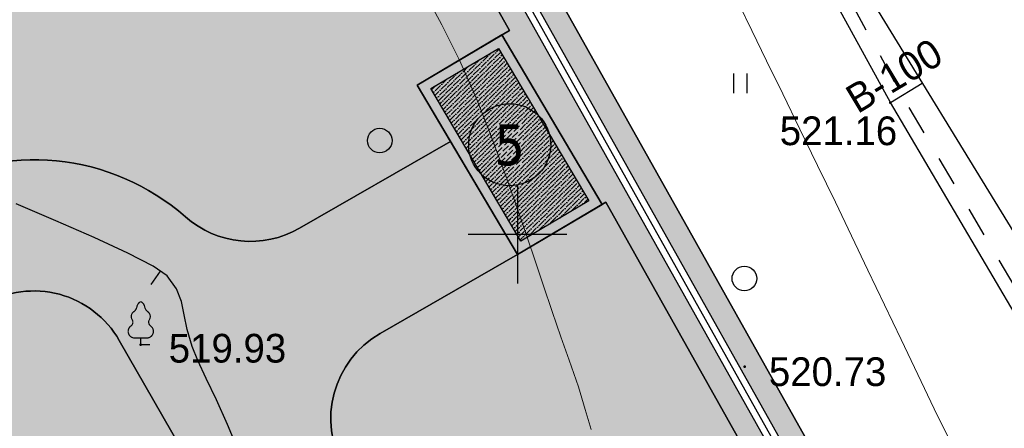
# Model space of a CAD drawing. Header units: millimetres. Extents: x -1128748 to 3035412, y -2195448 to -435774.
# Tile 132 of 159: x 857811 to 887814, y -1444626 to -1432173. Entities that reach past the tile are written whole.
import ezdxf
from ezdxf.enums import TextEntityAlignment as Align

# ---------------------------------------------------------------- set-up
doc = ezdxf.new("R2010")
doc.units = ezdxf.units.MM
doc.linetypes.add('Д_ТРОТ_ТРУБА', pattern=[3, 1.5, -1.5])
for name, color, linetype in [('(001) Сетка', 92, 'Continuous'), ('(004) Точки рельефа', 7, 'Continuous'), ('(014) Водопровод', 5, 'ИК_Водопровод -------в--------'), ('(022) Возд. Линии', 7, 'Continuous'), ('(028) Гидротехн.', 7, 'Continuous'), ('(031) Горизонтали', 42, 'Continuous'), ('(036) Растительность', 7, 'Continuous'), ('(038) Деревья', 7, 'Continuous'), ('GLUXOY OG', 7, 'Continuous')]:
    doc.layers.add(name, color=color, linetype=linetype)
doc.layers.add('(032) Горизонтали утолщенные', color=32, linetype='Continuous', lineweight=30)
doc.layers.add('(042) Бергштрих', color=32, linetype='Continuous', lineweight=30)
doc.styles.add('BM-431', font='txt')
doc.styles.add('D-431', font='txt')
doc.styles.get("Standard").update_dxf_attribs({"font": 'arial.ttf'})
doc.styles.add('Tahoma', font='tahoma.ttf')
doc.linetypes.add('GAZ_VOZDUSH', pattern='A,1,-2,["~",Standard,S=3,R=0,X=-1.5,Y=-1.5],-1,10', length=14)
doc.linetypes.add('ИК_Водопровод -------в--------', pattern='A,9,-0.6,["В",Standard,S=1.2,R=0,X=0,Y=-0.6],-1.2', length=10.8)
doc.linetypes.add('ОГРАДА_ГЛИН', pattern='A,4,["|",Standard,S=0.8,R=0,X=0,Y=-0.8],0.5,["|",Standard,S=0.8,R=0,X=0,Y=-0.8],3.5', length=8)

# ---------------------------------------------------------------- blocks, each defined once
blk = doc.blocks.new('d')
at = {"layer": '(038) Деревья'}
blk.add_ellipse((0, 0), major_axis=(0.265, 0.265), ratio=1, start_param=5.497787, end_param=11.780972, dxfattribs=at)
blk = doc.blocks.new('I04010')
for p, q in [((-0.412273, 0.007146), (-0.412273, 1.207146)), ((0.387727, 1.207146), (0.387727, 0.007146))]:
    blk.add_line(p, q)
blk = doc.blocks.new('Setka')
at = {"layer": '(001) Сетка'}
for p, q in [((0, 1.5), (0, -1.5)), ((-1.5, 0), (1.5, 0))]:
    blk.add_line(p, q, dxfattribs=at)
blk = doc.blocks.new('karagach-flat-29-flat-1')
at = {"layer": '(038) Деревья', "const_width": 0.0375}
for points in [[(0, 1.312, 0.246034), (-0.117, 1.159, 0.489079)], [(0, 1.312, -0.246034), (0.117, 1.159, -0.489079)], [(-0.208, 1.009, 0.430853), (-0.255, 0.753, 0.548276)], [(-0.208, 1.009, 0.181567), (-0.117, 1.159, 0.303004)], [(0.208, 1.009, -0.181567), (0.117, 1.159, -0.303004)], [(0.208, 1.009, -0.430853), (0.255, 0.753, -0.548276)], [(-0.315, 0.559, 0.383603), (-0.255, 0.753, 0.352912)], [(0.315, 0.559, -0.383603), (0.255, 0.753, -0.352912)], [(-0.315, 0.559, 0.626949), (-0.218, 0.206, 0.702465)], [(0.315, 0.559, -0.626949), (0.218, 0.206, -0.702465)]]:
    blk.add_lwpolyline(points, format="xyb", dxfattribs=at)
for points in [[(0, 0.206), (-0.218, 0.206)], [(0, 0), (0, 0.206)], [(0, 0.206), (0.218, 0.206)], [(0, 0), (0.281, 0)]]:
    blk.add_lwpolyline(points, dxfattribs=at)
at = {"layer": '(038) Деревья'}
blk.add_lwpolyline([(0, 0), (0, 0.206)], dxfattribs=at)
blk = doc.blocks.new('A$C05d28b1e')
at = {"layer": '(004) Точки рельефа', "color": 7, "linetype": 'ByBlock', "lineweight": -2}
for p in [(-54302, 91845), (-77143, 84466), (-58737, 83797)]:
    blk.add_point(p, dxfattribs=at)
at = {"layer": '(014) Водопровод', "linetype": 'GAZ_VOZDUSH', "ltscale": 600, "flags": 128}
blk.add_lwpolyline([(-54302, 91845), (-53329, 92441)], dxfattribs=at)
at = {"layer": '(028) Гидротехн.', "color": 3, "linetype": 'Д_ТРОТ_ТРУБА', "ltscale": 600, "flags": 128}
blk.add_lwpolyline([(-43219, 73859), (-53987, 92138), (-59698, 102562), (-62935, 108940)], dxfattribs=at)
at = {"layer": '(028) Гидротехн.', "ltscale": 600}
for points in [[(-62483, 109113), (-60678, 106122), (-55448, 95902), (-50158, 87260), (-44310, 76497), (-42918, 74170)], [(-43534, 73566), (-54302, 91845), (-60013, 102269), (-63249, 108647)]]:
    blk.add_lwpolyline(points, dxfattribs=at)
at = {"layer": '(031) Горизонтали', "color": 42, "linetype": 'Continuous', "lineweight": 0, "ltscale": 600}
for points in [[(-50434, 77495), (-51015, 78600), (-51486, 79518), (-51969, 80481), (-52461, 81482), (-52962, 82511), (-53467, 83560), (-53974, 84620), (-54481, 85684), (-54985, 86742), (-55484, 87786), (-55975, 88808), (-56519, 89930), (-57059, 91038), (-57583, 92109), (-58077, 93118), (-58526, 94041), (-58917, 94854)], [(-63420, 81884), (-63597, 82493), (-63807, 83180), (-64086, 83991), (-64341, 84707), (-64604, 85473), (-64878, 86286), (-65165, 87143), (-65469, 88041), (-65794, 88978), (-66142, 89951), (-66518, 90957), (-66923, 91994), (-67427, 93142), (-67966, 94219), (-68507, 95223)]]:
    blk.add_lwpolyline(points, dxfattribs=at)
at = {"layer": '(032) Горизонтали утолщенные', "color": 32, "linetype": 'Continuous', "lineweight": 30, "ltscale": 600}
blk.add_lwpolyline([(-73871, 80454), (-74152, 81212), (-74498, 82038), (-74838, 82785), (-75147, 83440), (-75402, 83986), (-75580, 84409), (-75733, 84932), (-75818, 85380), (-75903, 85780), (-76056, 86165), (-76343, 86563), (-76765, 86858), (-77539, 87259), (-78562, 87733), (-79729, 88243), (-80936, 88755)], dxfattribs=at)
at = {"layer": '(042) Бергштрих', "color": 32, "linetype": 'Continuous', "lineweight": 30, "ltscale": 600}
blk.add_line((-76554, 86710), (-76841, 86301), dxfattribs=at)
at = {"layer": '(001) Сетка', "xscale": 1000, "yscale": 1000, "zscale": 1000}
blk.add_blockref('Setka', (-65665, 87831), dxfattribs=at)
at = {"layer": '(022) Возд. Линии', "xscale": 1000, "yscale": 1000, "zscale": 1000}
blk.add_blockref('karagach-flat-29-flat-1', (-77143, 84466), dxfattribs=at)
at = {"layer": '(036) Растительность', "linetype": 'Continuous', "xscale": 500, "yscale": 500, "zscale": 500}
blk.add_blockref('I04010', (-58864, 92125), dxfattribs=at)
at = {"layer": '(038) Деревья', "linetype": 'Continuous', "xscale": 1000, "yscale": 1000, "zscale": 1000}
for p in [(-69861, 90686), (-58750, 86483)]:
    blk.add_blockref('d', p, dxfattribs=at)
at = {"layer": '(004) Точки рельефа', "linetype": 'ByBlock', "char_height": 875, "attachment_point": 4, "style": 'D-431'}
for s, insert in [('521.16', (-57672, 90978)), ('519.93', (-76290, 84352)), ('520.73', (-58003, 83636))]:
    blk.add_mtext(s, dxfattribs=dict(at, insert=insert))
at = {"layer": '(014) Водопровод', "color": 0, "linetype": 'Continuous', "style": 'BM-431'}
blk.add_text('В-100', height=875, rotation=30.9315, dxfattribs=at).set_placement((-55302, 91487))
blk = doc.blocks.new('A$C18630a96')
at = {"true_color": 0x616161}
h = blk.add_hatch(color=251, dxfattribs=at)
h.dxf.hatch_style = 1
h.paths.add_polyline_path([(-2413, 1705), (-351, 2934), (2413, -1705), (351, -2934)], flags=16)
h.paths.add_polyline_path([(-2824, 1810), (-247, 3345), (2824, -1810), (247, -3345)])
h = blk.add_hatch()
h.set_pattern_fill('ANSI36', color=4, scale=30)
h.set_pattern_definition([(45, (-1994671.12, 458052.27), (50.5139407, 185.2177825), [238.125, -47.625, 0, -47.625])])
h.paths.add_polyline_path([(-2413, 1705), (-351, 2934), (2413, -1705), (351, -2934)])
for points in [[(-2824, 1810), (-247, 3345), (2824, -1810), (247, -3345)], [(-2413, 1705), (-351, 2934), (2413, -1705), (351, -2934)]]:
    blk.add_lwpolyline(points, close=True)
blk = doc.blocks.new('Eksplikatsia')
h = blk.add_hatch(color=2)
h.dxf.hatch_style = 1
edge = h.paths.add_edge_path()
edge.add_arc((0, 0), 1250, 0, 360)
at = {"lineweight": 30}
blk.add_circle((0, 0), 1250, dxfattribs=at)
at = {"color": 1}
blk.add_attdef('№', text='', height=1250, dxfattribs=at).set_placement((0, 0), align=Align.MIDDLE_CENTER)

msp = doc.modelspace()

# ---------------------------------------------------------------- hatches: boundary and pattern name
at = {"true_color": 0xb1ab95}
h = msp.add_hatch(color=253, dxfattribs=at)
h.dxf.hatch_style = 1
edge = h.paths.add_edge_path(flags=17)
edge.add_line((854224.295, -1667049.643), (853810.783, -1666481.464))
edge.add_line((853810.783, -1666481.464), (852827.221, -1667339.24))
edge.add_line((852827.221, -1667339.24), (815440.58, -1615968.894))
edge.add_line((815440.58, -1615968.894), (760125.341, -1531886.892))
edge.add_arc((765556.726, -1527471.006), 7000, 211.2865698, 219.1121956, ccw=False)
edge.add_line((759574.662, -1531106.237), (759125.32, -1530366.809))
edge.add_line((759125.32, -1530366.809), (739849.075, -1501065.928))
edge.add_line((739849.075, -1501065.928), (867641.622, -1423424.945))
edge.add_line((867641.622, -1423424.945), (872736.299, -1432503.276))
edge.add_line((872736.299, -1432503.276), (869925.246, -1434165.042))
edge.add_line((869925.246, -1434165.042), (872978.56, -1439330.046))
edge.add_line((872978.56, -1439330.046), (875673.405, -1437736.978))
edge.add_line((875673.405, -1437736.978), (929008.56, -1532776.209))
edge.add_line((929008.56, -1532776.209), (898384.261, -1553037.605))
edge.add_line((898384.261, -1553037.605), (898152.793, -1558086.794))
edge.add_line((898152.793, -1558086.794), (899509.178, -1559924.781))
edge.add_line((899509.178, -1559924.781), (878638.122, -1578672))
edge.add_line((878638.122, -1578672), (909605.434, -1618599.64))
edge.add_line((909605.434, -1618599.64), (863029.106, -1658591.093))
edge.add_line((863029.106, -1658591.093), (860161.857, -1655252.787))
edge.add_line((860161.857, -1655252.787), (855791.421, -1659006.526))
edge.add_line((855791.421, -1659006.526), (858808.572, -1663152.179))
edge.add_line((858808.572, -1663152.179), (859919.116, -1662183.661))
edge.add_line((859919.116, -1662183.661), (857378.305, -1659225.423))
edge.add_line((857378.305, -1659225.423), (860033.405, -1656944.975))
edge.add_line((860033.405, -1656944.975), (862574.754, -1659903.839))
edge.add_line((862574.754, -1659903.839), (910566.72, -1618696.887))
edge.add_line((910566.72, -1618696.887), (879590.364, -1578757.587))
edge.add_line((879590.364, -1578757.587), (900449.93, -1560020.69))
edge.add_line((900449.93, -1560020.69), (898863.427, -1557870.876))
edge.add_line((898863.427, -1557870.876), (899067.233, -1553425.08))
edge.add_line((899067.233, -1553425.08), (929937.41, -1533001.009))
edge.add_line((929937.41, -1533001.009), (867897.441, -1422450.454))
edge.add_line((867897.441, -1422450.454), (738865.476, -1500844.452))
edge.add_line((738865.476, -1500844.452), (814864.871, -1616367.433))
edge.add_line((814864.871, -1616367.433), (852711.123, -1668369.298))
edge.add_line((852711.123, -1668369.298), (854224.295, -1667049.643))
h.paths.add_polyline_path([(814535.895, -1616595.17), (738303.419, -1500717.895), (868043.623, -1421893.602), (930468.181, -1533129.466), (899457.503, -1553646.495), (899269.503, -1557747.495), (900987.503, -1560075.495), (880134.503, -1578806.495), (911114.218, -1618750.126), (862835.35, -1660207.249), (863356.343, -1660813.835), (860701.243, -1663094.283), (860179.746, -1662487.11), (859044.865, -1663476.853), (860219.085, -1665090.267), (865048.531, -1660942.288), (864201.846, -1659956.502), (912075.486, -1618847.35), (881086.745, -1578892.082), (901928.255, -1560171.403), (899980.136, -1557531.577), (900140.475, -1554033.97), (931397.031, -1533354.266), (868299.442, -1420919.111), (737319.82, -1500496.418), (813960.186, -1616993.708), (852528.684, -1669987.96), (854874.101, -1667942.495), (854460.588, -1667374.316), (852644.782, -1668957.902)])
at = {"true_color": 0x7abf6e, "transparency": 33554687}
h = msp.add_hatch(color=83, dxfattribs=at)
h.dxf.hatch_style = 1
edge = h.paths.add_edge_path()
edge.add_line((869925.246, -1434165.042), (872736.299, -1432503.276))
edge.add_line((872736.299, -1432503.276), (867641.622, -1423424.945))
edge.add_line((867641.622, -1423424.945), (739849.075, -1501065.928))
edge.add_line((739849.075, -1501065.928), (759125.32, -1530366.809))
edge.add_line((759125.32, -1530366.809), (742520.735, -1503042.639))
edge.add_line((742520.735, -1503042.639), (741300.336, -1501034.375))
edge.add_line((741300.336, -1501034.375), (746043.258, -1498152.155))
edge.add_line((746043.258, -1498152.155), (747263.658, -1500160.42))
edge.add_line((747263.658, -1500160.42), (767645.581, -1487774.559))
edge.add_line((767645.581, -1487774.559), (854736.889, -1437381.201))
edge.add_arc((858242.687, -1443440.028), 7000, 48.6798708, 120.054821, ccw=False)
edge.add_arc((864845.343, -1435929.705), 3000, 228.6798708, 299.8780372)
edge.add_line((866339.809, -1438530.969), (870942.86, -1435886.444))
edge.add_line((870942.86, -1435886.444), (869925.246, -1434165.042))
at = {"true_color": 0x939598}
h = msp.add_hatch(color=252, dxfattribs=at)
h.dxf.hatch_style = 1
edge = h.paths.add_edge_path(flags=16)
edge.add_line((779604.04, -1523030.191), (766947.051, -1530721.697))
edge.add_arc((765389.095, -1528157.955), 3000, 211.2865698, 301.2865698, ccw=False)
edge.add_line((762825.353, -1529715.912), (748887.34, -1506779.797))
edge.add_arc((751451.081, -1505221.841), 3000, 121.2865698, 211.2865698, ccw=False)
edge.add_line((749893.125, -1502658.099), (763430.474, -1494431.607))
edge.add_arc((764988.43, -1496995.349), 3000, 29.0884551, 121.2865698, ccw=False)
edge.add_line((767610.041, -1495536.871), (775284.397, -1509331.509))
edge.add_line((775284.397, -1509331.509), (776257.432, -1511080.536))
edge.add_line((776257.432, -1511080.536), (778203.501, -1514578.591))
edge.add_line((778203.501, -1514578.591), (779176.536, -1516327.618))
edge.add_line((779176.536, -1516327.618), (780667.694, -1519007.971))
edge.add_arc((778046.083, -1520466.449), 3000, -58.7134302, 29.0884551, ccw=False)
edge = h.paths.add_edge_path(flags=16)
edge.add_line((838948.794, -1533841.388), (847054.837, -1548912.469))
edge.add_arc((844412.754, -1550333.524), 3000, -61.7262295, 28.2737705, ccw=False)
edge.add_line((845833.81, -1552975.607), (818110.538, -1567886.684))
edge.add_arc((816689.483, -1565244.601), 3000, 209.0884551, 298.2737705, ccw=False)
edge.add_line((814067.872, -1566703.079), (806558.685, -1553205.333))
edge.add_arc((809180.296, -1551746.855), 3000, 121.2865699, 209.0884551, ccw=False)
edge.add_line((807622.339, -1549183.113), (834748.755, -1532698.702))
edge.add_arc((836306.711, -1535262.444), 3000, 28.2737705, 121.2865699, ccw=False)
edge = h.paths.add_edge_path(flags=16)
edge.add_line((875355.753, -1533771.174), (869964.742, -1524291.837))
edge.add_line((869964.742, -1524291.837), (866022.695, -1517360.299))
edge.add_arc((868630.471, -1515877.226), 3000, 120.0993966, 209.6273998, ccw=False)
edge.add_line((867125.966, -1513281.756), (890552.734, -1499702.063))
edge.add_arc((892057.239, -1502297.533), 3000, 29.8780372, 120.0993966, ccw=False)
edge.add_line((894658.503, -1500803.067), (897525.124, -1505792.699))
edge.add_line((897525.124, -1505792.699), (900095.965, -1510267.497))
edge.add_line((900095.965, -1510267.497), (902022.055, -1513620.044))
edge.add_arc((899420.792, -1515114.51), 3000, -59.0363428, 29.8780372, ccw=False)
edge.add_line((900964.275, -1517686.992), (889410.47, -1524619.247))
edge.add_arc((890953.953, -1527191.729), 3000, 120.9636572, 150.6005223)
edge.add_line((888340.298, -1525719.041), (885214.475, -1531266.602))
edge.add_arc((882600.82, -1529793.914), 3000, 298.2737705, 330.6005223, ccw=False)
edge.add_line((884021.875, -1532435.997), (879384.584, -1534930.184))
edge.add_arc((877963.528, -1532288.101), 3000, 209.6273998, 298.2737705, ccw=False)
edge = h.paths.add_edge_path(flags=16)
edge.add_line((860843.951, -1441945.561), (865853.991, -1450666.023))
edge.add_line((865853.991, -1450666.023), (869338.268, -1456730.744))
edge.add_line((869338.268, -1456730.744), (873795.627, -1464489.209))
edge.add_arc((871194.363, -1465983.675), 3000, -59.4103655, 29.8780372, ccw=False)
edge.add_line((872721.02, -1468566.177), (864107.404, -1473658.153))
edge.add_line((864107.404, -1473658.153), (860034.668, -1476065.768))
edge.add_line((860034.668, -1476065.768), (849674.003, -1482190.519))
edge.add_line((849674.003, -1482190.519), (851751.431, -1485609.094))
edge.add_line((851751.431, -1485609.094), (860894.242, -1480204.283))
edge.add_arc((862420.9, -1482786.785), 3000, 30.6036259, 120.5896611, ccw=False)
edge.add_line((865003.03, -1481259.497), (867470.456, -1485432.246))
edge.add_line((867470.456, -1485432.246), (870888.525, -1483355.125))
edge.add_line((870888.525, -1483355.125), (868446.739, -1479224.585))
edge.add_arc((871029.241, -1477697.928), 3000, 120.5896345, 210.5896345, ccw=False)
edge.add_line((869502.584, -1475115.425), (874649.644, -1472072.719))
edge.add_arc((876176.302, -1474655.222), 3000, 29.8780372, 120.5896345, ccw=False)
edge.add_line((878777.565, -1473160.755), (884994.196, -1483981.404))
edge.add_line((884994.196, -1483981.404), (879309.662, -1487247.257))
edge.add_line((879309.662, -1487247.257), (881387.565, -1490666.613))
edge.add_line((881387.565, -1490666.613), (886986.817, -1487449.755))
edge.add_line((886986.817, -1487449.755), (889676.911, -1492132.125))
edge.add_arc((887075.648, -1493626.591), 3000, -59.9006034, 29.8780372, ccw=False)
edge.add_line((888580.153, -1496222.061), (860057.084, -1512755.904))
edge.add_line((860057.084, -1512755.904), (863711.471, -1518769.491))
edge.add_line((863711.471, -1518769.491), (862586.386, -1519409.34))
edge.add_line((862586.386, -1519409.34), (871761.903, -1535543.201))
edge.add_arc((869154.127, -1537026.274), 3000, -61.7262295, 29.6273998, ccw=False)
edge.add_line((870575.182, -1539668.357), (854640.753, -1548238.756))
edge.add_arc((853219.697, -1545596.673), 3000, 208.2737705, 298.2737705, ccw=False)
edge.add_line((850577.614, -1547017.729), (842054.796, -1531171.763))
edge.add_arc((844696.879, -1529750.708), 3000, 120.0993966, 208.2737705, ccw=False)
edge.add_line((843192.374, -1527155.238), (845693.299, -1525705.537))
edge.add_line((845693.299, -1525705.537), (843767.932, -1522537.193))
edge.add_line((843767.932, -1522537.193), (819306.128, -1537402.35))
edge.add_line((819306.128, -1537402.35), (805873.079, -1545565.46))
edge.add_arc((804315.123, -1543001.718), 3000, 209.0884783, 301.2865699, ccw=False)
edge.add_line((801693.513, -1544460.197), (790500.242, -1524340.319))
edge.add_arc((793121.852, -1522881.841), 3000, 120.5896345, 209.0884551, ccw=False)
edge.add_line((791595.195, -1520299.339), (802218.404, -1514019.384))
edge.add_arc((803553.405, -1516705.975), 3000, 30.5896584, 116.4233669, ccw=False)
edge.add_line((806135.907, -1515179.317), (809366.133, -1520643.587))
edge.add_line((809366.133, -1520643.587), (812862.427, -1518616.905))
edge.add_line((812862.427, -1518616.905), (809599.11, -1513176.892))
edge.add_arc((812161.746, -1511617.118), 3000, 120.5896345, 211.3271807, ccw=False)
edge.add_line((810635.089, -1509034.616), (822952.234, -1501762.494))
edge.add_line((822952.234, -1501762.494), (820874.805, -1498343.919))
edge.add_line((820874.805, -1498343.919), (808464.227, -1505680.484))
edge.add_line((808464.227, -1505680.484), (796317.34, -1512861.167))
edge.add_line((796317.34, -1512861.167), (789785.247, -1516722.641))
edge.add_arc((788258.59, -1514140.139), 3000, 209.0884551, 300.5896345, ccw=False)
edge.add_line((785636.979, -1515598.617), (772924.916, -1492748.714))
edge.add_arc((775546.527, -1491290.236), 3000, 120.054821, 209.0884551, ccw=False)
edge.add_line((774044.042, -1488693.596), (790946.223, -1478913.542))
edge.add_line((790946.223, -1478913.542), (811551.265, -1466990.914))
edge.add_arc((813053.75, -1469587.554), 3000, 31.2865699, 120.054821, ccw=False)
edge.add_line((815617.492, -1468029.598), (818889.297, -1473413.614))
edge.add_line((818889.297, -1473413.614), (827862.393, -1467960.766))
edge.add_line((827862.393, -1467960.766), (824774.828, -1462879.932))
edge.add_arc((827338.57, -1461321.976), 3000, 120.054821, 211.2865699, ccw=False)
edge.add_line((825836.085, -1458725.336), (853025.512, -1442992.807))
edge.add_line((853025.512, -1442992.807), (856740.202, -1440843.388))
edge.add_arc((858242.687, -1443440.028), 3000, 29.8780372, 120.054821, ccw=False)
edge = h.paths.add_edge_path(flags=16)
edge.add_line((857897.881, -1631004.139), (846281.522, -1640543.791))
edge.add_arc((844377.584, -1638225.381), 3000, 216.0466202, 309.3937167, ccw=False)
edge.add_line((841951.969, -1639990.711), (838415.276, -1635131.191))
edge.add_arc((840840.891, -1633365.861), 3000, 129.3937167, 216.0466202, ccw=False)
edge.add_line((838936.954, -1631047.451), (850282.132, -1621730.501))
edge.add_arc((852186.069, -1624048.91), 3000, 39.3937167, 129.3937167, ccw=False)
edge.add_line((854504.478, -1622144.973), (858312.353, -1626781.792))
edge.add_arc((855993.944, -1628685.729), 3000, -50.6062833, 39.3937167, ccw=False)
edge = h.paths.add_edge_path()
edge.add_arc((899420.792, -1515114.51), 7000, 300.9636572, 389.8780372)
edge.add_line((905490.406, -1511627.422), (896618.904, -1496185.713))
edge.add_line((896618.904, -1496185.713), (867688.321, -1445829.228))
edge.add_arc((870289.584, -1444334.762), 3000, 119.8780372, 209.8780372, ccw=False)
edge.add_line((868795.118, -1441733.499), (872978.56, -1439330.046))
edge.add_line((872978.56, -1439330.046), (870942.86, -1435886.444))
edge.add_line((870942.86, -1435886.444), (866339.809, -1438530.969))
edge.add_arc((864845.343, -1435929.705), 3000, 228.6798708, 299.8780372, ccw=False)
edge.add_arc((858242.687, -1443440.028), 7000, 48.6798708, 120.054821)
edge.add_line((854736.889, -1437381.201), (767645.581, -1487774.559))
edge.add_line((767645.581, -1487774.559), (747263.658, -1500160.42))
edge.add_line((747263.658, -1500160.42), (742520.735, -1503042.639))
edge.add_line((742520.735, -1503042.639), (759125.32, -1530366.809))
edge.add_line((759125.32, -1530366.809), (759574.662, -1531106.237))
edge.add_arc((765556.726, -1527471.006), 7000, 211.2865698, 301.2865698)
edge.add_line((769191.958, -1533453.07), (781110.041, -1526210.587))
edge.add_arc((782667.997, -1528774.329), 3000, 29.0884551, 121.2865698, ccw=False)
edge.add_line((785289.608, -1527315.851), (787007.963, -1530404.589))
edge.add_arc((784386.352, -1531863.067), 3000, -60.9115449, 29.0884551, ccw=False)
edge.add_line((785844.83, -1534484.678), (783223.219, -1535943.155))
edge.add_line((783223.219, -1535943.155), (800724.954, -1567402.483))
edge.add_line((800724.954, -1567402.483), (802664.121, -1566323.668))
edge.add_arc((804122.599, -1568945.279), 3000, 15.9491425, 119.0884551, ccw=False)
edge.add_line((807007.117, -1568120.927), (812642.812, -1587865.434))
edge.add_line((812642.812, -1587865.434), (833078.172, -1637994.247))
edge.add_line((833078.172, -1637994.247), (858333.594, -1672695.939))
edge.add_arc((855907.978, -1674461.269), 3000, -46.4179769, 36.0466202, ccw=False)
edge.add_line((857976.155, -1676634.434), (866744.568, -1668289.632))
edge.add_arc((864676.36, -1666116.497), 3000, 216.0466202, 313.5828329, ccw=False)
edge.add_line((862250.745, -1667881.827), (847846.457, -1648089.912))
edge.add_arc((850272.073, -1646324.582), 3000, 129.3937167, 216.0466202, ccw=False)
edge.add_line((848368.135, -1644006.172), (889804.581, -1609984.873))
edge.add_line((889804.581, -1609984.873), (891070.301, -1611526.642))
edge.add_line((891070.301, -1611526.642), (894167.517, -1608990.742))
edge.add_line((894167.517, -1608990.742), (876393.407, -1587347.347))
edge.add_line((876393.407, -1587347.347), (846254.083, -1612098.532))
edge.add_line((846254.083, -1612098.532), (848158.021, -1614416.941))
edge.add_arc((845839.611, -1616320.879), 3000, -50.6062833, 39.3937167, ccw=False)
edge.add_line((847743.549, -1618639.288), (838844.964, -1625947.034))
edge.add_arc((836941.027, -1623628.624), 3000, 202.178608, 309.3937167, ccw=False)
edge.add_line((834162.992, -1624761.109), (818213.465, -1585636.236))
edge.add_arc((820991.5, -1584503.751), 3000, 165.4416731, 202.178608, ccw=False)
edge.add_line((818087.823, -1583749.654), (821172.43, -1571872.256))
edge.add_arc((824076.107, -1572626.352), 3000, 118.2737705, 165.4416731, ccw=False)
edge.add_line((822655.052, -1569984.27), (885406.106, -1536233.354))
edge.add_arc((881142.94, -1528307.106), 9000, 298.2737705, 330.6005223)
edge.add_line((888983.904, -1532725.168), (891305.694, -1528604.567))
edge.add_arc((893919.349, -1530077.255), 3000, 120.9636572, 150.6005223, ccw=False)
edge.add_line((892375.866, -1527504.773), (903022.252, -1521116.967))
at = {"true_color": 0x7abf6e, "transparency": 33554687}
h = msp.add_hatch(color=83, dxfattribs=at)
h.dxf.hatch_style = 1
edge = h.paths.add_edge_path()
edge.add_line((878638.122, -1578672), (899509.178, -1559924.781))
edge.add_line((899509.178, -1559924.781), (898152.793, -1558086.794))
edge.add_line((898152.793, -1558086.794), (898384.261, -1553037.605))
edge.add_line((898384.261, -1553037.605), (929008.56, -1532776.209))
edge.add_line((929008.56, -1532776.209), (875673.405, -1437736.978))
edge.add_line((875673.405, -1437736.978), (872978.56, -1439330.046))
edge.add_line((872978.56, -1439330.046), (868795.118, -1441733.499))
edge.add_arc((870289.584, -1444334.762), 3000, 119.8780372, 209.8780372)
edge.add_line((867688.321, -1445829.228), (896618.904, -1496185.713))
edge.add_line((896618.904, -1496185.713), (905490.406, -1511627.422))
edge.add_arc((899420.792, -1515114.51), 7000, -55.2700175, 29.8780372, ccw=False)
edge.add_line((903408.76, -1520867.432), (892375.866, -1527504.773))
edge.add_arc((893919.349, -1530077.255), 3000, 120.9636572, 139.566005)
edge.add_line((891635.888, -1528131.54), (896314.491, -1535824.948))
edge.add_arc((904433.25, -1534104.335), 8299.082, 65.8592434, 191.9656761, ccw=False)
edge.add_line((907827.406, -1526531.062), (914768.333, -1522311.696))
edge.add_line((914768.333, -1522311.696), (917365.577, -1526584.204))
edge.add_line((917365.577, -1526584.204), (910529.563, -1530739.793))
edge.add_line((910529.563, -1530739.793), (909961.582, -1531085.067))
edge.add_arc((904433.25, -1534104.335), 6299.082, 28.6409169, 117.7969688)
edge.add_arc((902425.033, -1530303.123), 2000, 0, 117.6874333, ccw=False)
edge.add_arc((902425.033, -1530303.123), 2000, -180, 0, ccw=False)
edge.add_arc((902425.033, -1530303.123), 2000, 118.0084193, 180, ccw=False)
edge.add_arc((904433.25, -1534104.335), 6299.082, 117.8988838, 214.6253335)
edge.add_line((899249.829, -1537683.522), (902212.028, -1539306.181))
edge.add_line((902212.028, -1539306.181), (902307.05, -1543537.165))
edge.add_line((902307.05, -1543537.165), (900888.071, -1544399.462))
edge.add_arc((892007.711, -1545105.393), 8908.375, -114.3828369, 4.5450819, ccw=False)
edge.add_arc((874063.365, -1556014.126), 14537.88, -112.551967, 11.084172, ccw=False)
edge.add_arc((860604.596, -1568304.018), 7964.658, 229.5899737, 351.7977062, ccw=False)
edge.add_line((855441.481, -1574368.506), (852732.161, -1576014.929))
edge.add_line((852732.161, -1576014.929), (849020.511, -1573981.729))
edge.add_line((849020.511, -1573981.729), (848925.488, -1569750.745))
edge.add_line((848925.488, -1569750.745), (849879.222, -1569171.172))
edge.add_line((849879.222, -1569171.172), (843542.809, -1558749.703))
edge.add_line((843542.809, -1558749.703), (830388.45, -1565824.829))
edge.add_line((830388.45, -1565824.829), (825616.425, -1584189.753))
edge.add_line((825616.425, -1584189.753), (841687.464, -1623612.7))
edge.add_line((841687.464, -1623612.7), (847743.549, -1618639.288))
edge.add_arc((845839.611, -1616320.879), 3000, 309.3937167, 399.3937167)
edge.add_line((848158.021, -1614416.941), (846254.083, -1612098.532))
edge.add_line((846254.083, -1612098.532), (876393.407, -1587347.347))
edge.add_line((876393.407, -1587347.347), (894167.517, -1608990.742))
edge.add_line((894167.517, -1608990.742), (896698.233, -1612081.631))
edge.add_line((896698.233, -1612081.631), (893602.567, -1614623.028))
edge.add_line((893602.567, -1614623.028), (891064.487, -1611531.402))
edge.add_line((891064.487, -1611531.402), (891070.301, -1611526.642))
edge.add_line((891070.301, -1611526.642), (889804.581, -1609984.873))
edge.add_line((889804.581, -1609984.873), (851912.2, -1641096.326))
edge.add_line((851912.2, -1641096.326), (861422.256, -1654163.423))
edge.add_line((861422.256, -1654163.423), (860158.488, -1655248.864))
edge.add_line((860158.488, -1655248.864), (863029.106, -1658591.093))
edge.add_line((863029.106, -1658591.093), (909605.434, -1618599.64))
edge.add_line((909605.434, -1618599.64), (878638.122, -1578672))
h = msp.add_hatch(color=83, dxfattribs=at)
h.dxf.hatch_style = 1
edge = h.paths.add_edge_path(flags=17)
edge.add_line((839527.641, -1457598.912), (842687.609, -1458370.015))
edge.add_line((842687.609, -1458370.015), (843458.711, -1455210.046))
edge.add_line((843458.711, -1455210.046), (846618.68, -1455981.148))
edge.add_line((846618.68, -1455981.148), (847389.782, -1452821.179))
edge.add_line((847389.782, -1452821.179), (850549.751, -1453592.281))
edge.add_line((850549.751, -1453592.281), (851320.853, -1450432.313))
edge.add_line((851320.853, -1450432.313), (854480.821, -1451203.415))
edge.add_line((854480.821, -1451203.415), (855251.924, -1448043.446))
edge.add_line((855251.924, -1448043.446), (861979.986, -1449685.242))
edge.add_line((861979.986, -1449685.242), (862922.54, -1449112.463))
edge.add_line((862922.54, -1449112.463), (864402.599, -1451548.017))
edge.add_line((864402.599, -1451548.017), (865853.991, -1450666.023))
edge.add_line((865853.991, -1450666.023), (860843.951, -1441945.561))
edge.add_arc((858242.687, -1443440.028), 3000, 29.8780372, 120.054821)
edge.add_line((856740.202, -1440843.388), (825836.085, -1458725.336))
edge.add_arc((827338.57, -1461321.976), 3000, 120.054821, 211.2865699)
edge.add_line((824774.828, -1462879.932), (827862.393, -1467960.766))
edge.add_line((827862.393, -1467960.766), (828887.89, -1467337.584))
edge.add_line((828887.89, -1467337.584), (829978.459, -1469132.203))
edge.add_line((829978.459, -1469132.203), (830023.704, -1469104.708))
edge.add_line((830023.704, -1469104.708), (831665.499, -1462376.646))
edge.add_line((831665.499, -1462376.646), (834825.468, -1463147.748))
edge.add_line((834825.468, -1463147.748), (835596.57, -1459987.779))
edge.add_line((835596.57, -1459987.779), (838756.539, -1460758.881))
edge.add_line((838756.539, -1460758.881), (839527.641, -1457598.912))

# ---------------------------------------------------------------- next in the draw order: block references
at = {"color": 5, "lineweight": 50}
msp.add_blockref('A$C05d28b1e', (938643.503, -1526543.495), dxfattribs=at)

# ---------------------------------------------------------------- next in the draw order: linework, layer by layer
for points in [[(854920.678, -1667901.874), (852528.684, -1669987.96), (813960.186, -1616993.708), (737319.82, -1500496.418), (868299.442, -1420919.111), (931397.031, -1533354.266), (900140.475, -1554033.97), (899980.136, -1557531.577), (901928.255, -1560171.403), (881086.745, -1578892.082), (912075.486, -1618847.35), (864201.846, -1659956.502), (865048.531, -1660942.288), (860219.085, -1665090.267)], [(912075.486, -1618847.35), (881086.745, -1578892.082), (901928.255, -1560171.403), (899980.136, -1557531.577), (900140.475, -1554033.97), (931397.031, -1533354.266), (868299.442, -1420919.111), (737319.82, -1500496.418), (813960.186, -1616993.708)], [(814535.895, -1616595.17), (738303.419, -1500717.895), (868043.623, -1421893.602), (930468.181, -1533129.466), (899457.503, -1553646.495), (899269.503, -1557747.495), (900987.503, -1560075.495), (880134.503, -1578806.495), (911114.218, -1618750.126)], [(910566.72, -1618696.887), (879590.364, -1578757.587), (900449.93, -1560020.69), (898863.427, -1557870.876), (899067.233, -1553425.08), (929937.41, -1533001.009), (867897.441, -1422450.454), (738865.476, -1500844.452), (814864.871, -1616367.433)], [(872736.299, -1432503.276), (867641.622, -1423424.945), (739849.075, -1501065.928), (815440.58, -1615968.894), (852827.221, -1667339.24), (853810.783, -1666481.464)], [(870942.86, -1435886.444), (872978.56, -1439330.046)], [(909605.434, -1618599.64), (878638.122, -1578672), (899509.178, -1559924.781), (898152.793, -1558086.794), (898384.261, -1553037.605), (929008.56, -1532776.209), (875673.405, -1437736.978)], [(865853.991, -1450666.023), (860843.951, -1441945.561)]]:
    msp.add_lwpolyline(points)
for points in [[(815440.58, -1615968.894), (760125.341, -1531886.892, -0.034159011), (759574.662, -1531106.237), (759125.32, -1530366.809), (739849.075, -1501065.928), (867641.622, -1423424.945), (872736.299, -1432503.276), (869925.246, -1434165.042), (872978.56, -1439330.046), (875673.405, -1437736.978), (929008.56, -1532776.209), (898384.261, -1553037.605), (898152.793, -1558086.794), (899509.178, -1559924.781), (878638.122, -1578672), (909605.434, -1618599.64)], [(834162.992, -1624761.109), (818213.465, -1585636.236, -0.161682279), (818087.823, -1583749.654), (821172.43, -1571872.256, -0.208764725), (822655.052, -1569984.27), (885406.106, -1536233.354, 0.141995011), (888983.904, -1532725.168), (891305.694, -1528604.567, -0.130040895), (892375.866, -1527504.773), (903022.252, -1521116.967, 0.408674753), (905490.406, -1511627.422), (896618.904, -1496185.713), (867688.321, -1445829.228, -0.414213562), (868795.118, -1441733.499), (872978.56, -1439330.046), (870942.86, -1435886.444), (866339.809, -1438530.969, -0.32105605), (862864.546, -1438182.802, 0.321907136), (854736.889, -1437381.201), (767645.581, -1487774.559)], [(862864.546, -1438182.802, 0.321907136), (854736.889, -1437381.201), (767645.581, -1487774.559), (742520.735, -1503042.639), (759125.32, -1530366.809), (759574.662, -1531106.237, 0.414213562), (769191.958, -1533453.07), (781110.041, -1526210.587, -0.425495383), (785289.608, -1527315.851), (787007.963, -1530404.589, -0.414213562), (785844.83, -1534484.678), (783223.219, -1535943.155), (800724.954, -1567402.483), (802664.121, -1566323.668, -0.48309225), (807007.117, -1568120.927), (812642.812, -1587865.434)], [(909605.434, -1618599.64), (878638.122, -1578672), (899509.178, -1559924.781), (898152.793, -1558086.794), (898384.261, -1553037.605), (929008.56, -1532776.209), (875673.405, -1437736.978), (872978.56, -1439330.046), (868795.118, -1441733.499, 0.414213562), (867688.321, -1445829.228), (896618.904, -1496185.713), (905490.406, -1511627.422, -0.408674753), (903022.252, -1521116.967), (892375.866, -1527504.773, 0.130040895), (891305.694, -1528604.567), (888983.904, -1532725.168, -0.141995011), (885406.106, -1536233.354), (822655.052, -1569984.27, 0.208764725), (821172.43, -1571872.256), (818087.823, -1583749.654, 0.161682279), (818213.465, -1585636.236), (834162.992, -1624761.109, 0.505219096)], [(790946.223, -1478913.542), (811551.265, -1466990.914, -0.407930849), (815617.492, -1468029.598), (818889.297, -1473413.614), (827862.393, -1467960.766), (824774.828, -1462879.932, -0.420524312), (825836.085, -1458725.336), (853025.512, -1442992.807), (856740.202, -1440843.388, -0.415117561), (860843.951, -1441945.561), (865853.991, -1450666.023), (869338.268, -1456730.744), (873795.627, -1464489.209, -0.410580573), (872721.02, -1468566.177), (864107.404, -1473658.153)], [(790946.223, -1478913.542), (811551.265, -1466990.914, -0.407930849), (815617.492, -1468029.598), (818889.297, -1473413.614), (827862.393, -1467960.766), (824774.828, -1462879.932, -0.420524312), (825836.085, -1458725.336), (856740.202, -1440843.388, -0.415117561), (860843.951, -1441945.561), (873795.627, -1464489.209, -0.410580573), (872721.02, -1468566.177), (864107.404, -1473658.153)], [(855251.924, -1448043.446), (861979.986, -1449685.242), (862922.54, -1449112.463), (864402.599, -1451548.017), (865853.991, -1450666.023), (860843.951, -1441945.561, 0.415117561), (856740.202, -1440843.388)], [(860843.951, -1441945.561, 0.415117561), (856740.202, -1440843.388)]]:
    msp.add_lwpolyline(points, format="xyb")
msp.add_lwpolyline([(869925.246, -1434165.042), (872736.299, -1432503.276), (867641.622, -1423424.945), (739849.075, -1501065.928), (759125.32, -1530366.809), (742520.735, -1503042.639), (741300.336, -1501034.375), (746043.258, -1498152.155), (747263.658, -1500160.42), (767645.581, -1487774.559), (854736.889, -1437381.201, -0.321907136), (862864.546, -1438182.802, 0.32105605), (866339.809, -1438530.969), (870942.86, -1435886.444)], format="xyb", close=True)
for points in [[(869925.246, -1434165.042), (872978.56, -1439330.046), (875561.062, -1437803.389), (872507.748, -1432638.385)], [(872978.56, -1439330.046), (869925.246, -1434165.042), (872507.748, -1432638.385), (875561.062, -1437803.389)]]:
    msp.add_lwpolyline(points, close=True)
at = {"layer": 'GLUXOY OG', "color": 186, "linetype": 'ОГРАДА_ГЛИН', "lineweight": 30, "ltscale": 400}
for points in [[(852644.782, -1668957.902), (814535.895, -1616595.17), (738303.419, -1500717.895), (868043.623, -1421893.602), (930468.181, -1533129.466), (899457.503, -1553646.495), (899269.503, -1557747.495), (900987.503, -1560075.495), (880134.503, -1578806.495), (911114.218, -1618750.126)], [(910566.72, -1618696.887), (879590.364, -1578757.587), (900449.93, -1560020.69), (898863.427, -1557870.876), (899067.233, -1553425.08), (929937.41, -1533001.009), (867897.441, -1422450.454), (738865.476, -1500844.452), (814864.871, -1616367.433), (852711.123, -1668369.298)]]:
    msp.add_lwpolyline(points, dxfattribs=at)
at = {"layer": 'GLUXOY OG', "color": 186, "lineweight": 30, "ltscale": 400}
msp.add_lwpolyline([(910840.469, -1618723.507), (879862.434, -1578782.041), (900718.716, -1560048.092), (899066.465, -1557809.185), (899262.368, -1553535.787), (930202.795, -1533065.238), (867970.532, -1422172.028), (738584.448, -1500781.173), (814700.383, -1616481.301), (852677.953, -1668663.6)], dxfattribs=at)

# ---------------------------------------------------------------- next in the draw order: block references
at = {"rotation": 179.8061553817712}
msp.add_blockref('A$C18630a96', (872743.154, -1435984.216), dxfattribs=at)
ref = msp.add_blockref('Eksplikatsia', (872743.154, -1435984.216))
ref.add_attrib('№', '5', dxfattribs={"color": 1, "height": 1250, "style": 'Tahoma'}).set_placement((872743.154, -1435984.216), align=Align.MIDDLE_CENTER)

doc.saveas('drawing.dxf')
